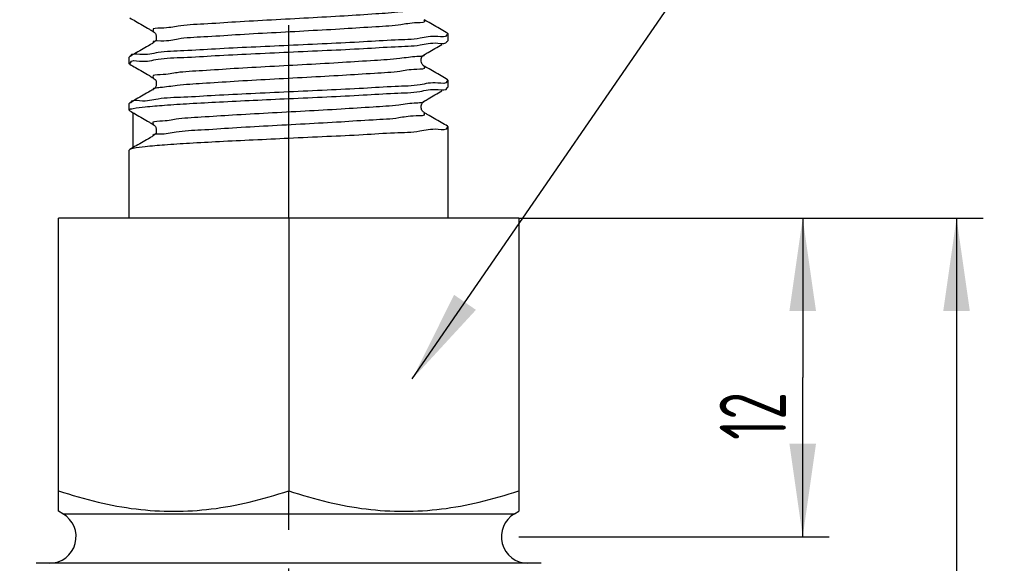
# Model space of a CAD drawing. Header units: millimetres. Extents: x 0 to 210, y 0 to 297.
# Tile 3 of 184: x 25 to 62, y 129 to 149. Entities that reach past the tile are written whole.
import ezdxf

# ---------------------------------------------------------------- set-up
doc = ezdxf.new("R2010")
doc.units = ezdxf.units.MM
doc.header["$LTSCALE"] = 19.36
doc.linetypes.add('CENTER', pattern=[0.6, 0.375, -0.075, 0.075, -0.075])
doc.layers.get('0').update_dxf_attribs({"linetype": 'CONTINUOUS'})
doc.layers.add('DEFAULT_1', color=7, linetype='CENTER')
doc.layers.add('ZEICHNUNGSBEMASSUNGEN', color=7, linetype='CONTINUOUS')
doc.styles.get("Standard").update_dxf_attribs({"font": 'ISOCP.SHX', "width": 0.6})
doc.dimstyles.new('DIMSTYLE_1', dxfattribs={"dimtxt": 2.5, "dimasz": 3.5, "dimexe": 0.18, "dimexo": 0.0625, "dimgap": 0.09, "dimtad": 1, "dimdsep": 46, "dimtxsty": 'Standard', "dimblk": '_FILLED', "dimblk1": '_FILLED', "dimblk2": '_FILLED', "dimcen": 0.09, "dimclrt": 7, "dimadec": 0, "dimazin": 0, "dimtp": 0.01, "dimtm": 0.01, "dimtfac": 1, "dimtofl": 0, "dimtmove": 0, "dimatfit": 3, "dimldrblk": '_FILLED', "dimfxl": 0, "dimtolj": 1, "dimarcsym": 0})
doc.dimstyles.new('DIMSTYLE_2', dxfattribs={"dimtxt": 2.5, "dimasz": 3.5, "dimexe": 0.18, "dimexo": 0.0625, "dimgap": 0.09, "dimtad": 1, "dimdec": 3, "dimdsep": 46, "dimtxsty": 'Standard', "dimblk": '_FILLED', "dimblk1": '_FILLED', "dimblk2": '_FILLED', "dimcen": 0.09, "dimclrt": 7, "dimadec": 0, "dimazin": 0, "dimtp": 0.001, "dimtm": 0.001, "dimtfac": 1, "dimtdec": 3, "dimtofl": 0, "dimtmove": 0, "dimatfit": 3, "dimldrblk": '_FILLED', "dimfxl": 0, "dimtolj": 1, "dimarcsym": 0})
doc.dimstyles.new('DIMSTYLE_3', dxfattribs={"dimtxt": 2.5, "dimasz": 3.5, "dimexe": 0.18, "dimexo": 0.0625, "dimgap": 0.09, "dimtad": 1, "dimdec": 3, "dimdsep": 46, "dimtxsty": 'Standard', "dimblk": '_FILLED', "dimblk1": '_FILLED', "dimblk2": '_FILLED', "dimcen": 0.09, "dimclrt": 7, "dimadec": 0, "dimazin": 0, "dimtp": 0.001, "dimtm": 0.001, "dimtfac": 1, "dimtdec": 3, "dimtofl": 0, "dimtmove": 0, "dimatfit": 3, "dimldrblk": '_FILLED', "dimfxl": 0, "dimtolj": 1, "dimarcsym": 0})
doc.dimstyles.new('DIMSTYLE_4', dxfattribs={"dimtxt": 2.5, "dimasz": 3.5, "dimexe": 0.18, "dimexo": 0.0625, "dimgap": 0.09, "dimtad": 1, "dimdsep": 46, "dimtxsty": 'Standard', "dimblk": '_FILLED', "dimblk1": '_FILLED', "dimblk2": '_FILLED', "dimcen": 0.09, "dimclrt": 7, "dimadec": 0, "dimazin": 0, "dimtp": 0.01, "dimtm": 0.01, "dimtfac": 1, "dimtofl": 0, "dimtmove": 0, "dimatfit": 3, "dimldrblk": '_FILLED', "dimfxl": 0, "dimtolj": 1, "dimarcsym": 0})
doc.dimstyles.new('DIMSTYLE_5', dxfattribs={"dimtxt": 2.5, "dimasz": 3.5, "dimexe": 0.18, "dimexo": 0.0625, "dimgap": 0.09, "dimtad": 1, "dimdsep": 46, "dimtxsty": 'Standard', "dimblk": '_FILLED', "dimblk1": '_FILLED', "dimblk2": '_FILLED', "dimcen": 0.09, "dimclrt": 7, "dimadec": 0, "dimazin": 0, "dimtp": 0.5, "dimtm": 0.5, "dimtfac": 1, "dimtofl": 0, "dimtmove": 0, "dimatfit": 3, "dimldrblk": '_FILLED', "dimfxl": 0, "dimtolj": 1, "dimarcsym": 0})
doc.dimstyles.new('DIMSTYLE_6', dxfattribs={"dimtxt": 2.5, "dimasz": 3.5, "dimexe": 0.18, "dimexo": 0.0625, "dimgap": 0.09, "dimtad": 1, "dimdec": 3, "dimdsep": 46, "dimtxsty": 'Standard', "dimblk": '_FILLED', "dimblk1": '_FILLED', "dimblk2": '_FILLED', "dimcen": 0.09, "dimclrt": 7, "dimadec": 0, "dimazin": 0, "dimtp": 0.001, "dimtm": 0.001, "dimtfac": 1, "dimtdec": 3, "dimtofl": 0, "dimtmove": 0, "dimatfit": 3, "dimldrblk": '_FILLED', "dimfxl": 0, "dimtolj": 1, "dimarcsym": 0})
doc.dimstyles.new('DIMSTYLE_7', dxfattribs={"dimtxt": 2.5, "dimasz": 3.5, "dimexe": 0.18, "dimexo": 0.0625, "dimgap": 0.09, "dimtad": 1, "dimdsep": 46, "dimtxsty": 'Standard', "dimblk": '_FILLED', "dimblk1": '_FILLED', "dimblk2": '_FILLED', "dimcen": 0.09, "dimclrt": 7, "dimadec": 0, "dimazin": 0, "dimtol": 1, "dimtp": 0.1, "dimtm": 0.1, "dimtfac": 1, "dimtofl": 0, "dimtmove": 0, "dimatfit": 3, "dimldrblk": '_FILLED', "dimfxl": 0, "dimtolj": 1, "dimarcsym": 0})

# ---------------------------------------------------------------- blocks, each defined once
blk = doc.blocks.new('_FILLED')
at = {"color": 0, "linetype": 'ByBlock'}
blk.add_solid([(0, 0), (-1, 0.143), (-1, -0.143)], dxfattribs=at)
blk = doc.blocks.new('*D')
at = {"color": 3}
for p, q in [((154.911, 251.839), (154.911, 274.499)), ((154.911, 274.499), (154.911, 251.589)), ((132.186, 251.839), (132.186, 271.429)), ((140.186, 251.839), (140.186, 271.429)), ((132.186, 270.429), (136.186, 270.429)), ((140.186, 270.429), (136.186, 270.429)), ((140.186, 251.839), (119.81, 251.839)), ((120.81, 251.839), (120.81, 244.839)), ((132.687, 251.839), (155.911, 251.839)), ((140.186, 251.839), (185.376, 251.839)), ((154.911, 243.839), (154.911, 251.589)), ((184.376, 251.839), (184.376, 196.839)), ((132.186, 251.339), (155.911, 251.339)), ((154.911, 251.339), (154.911, 243.839)), ((140.686, 247.839), (156.109, 247.839)), ((155.109, 247.839), (155.109, 242.839)), ((120.81, 237.839), (120.81, 244.839)), ((155.109, 237.839), (155.109, 242.839)), ((140.186, 237.839), (119.81, 237.839)), ((130.186, 237.839), (130.186, 201.939)), ((140.686, 237.839), (156.109, 237.839)), ((142.186, 237.839), (142.186, 201.939)), ((136.186, 202.939), (116.608, 202.939)), ((130.186, 202.939), (136.186, 202.939)), ((142.186, 202.939), (136.186, 202.939)), ((184.376, 141.839), (184.376, 196.839)), ((43.965, 141.839), (55.646, 141.839)), ((45.305, 141.839), (61.435, 141.839)), ((54.646, 141.839), (54.646, 135.839)), ((60.435, 141.839), (60.435, 81.839)), ((140.186, 141.839), (185.376, 141.839)), ((146.186, 131.571), (146.186, 138.185)), ((122.563, 128.839), (122.563, 136.339)), ((122.563, 136.339), (122.563, 128.589)), ((54.646, 129.839), (54.646, 135.839)), ((146.186, 131.571), (151.914, 134.878)), ((43.965, 129.839), (55.646, 129.839)), ((144.189, 129.916), (145.186, 129.839)), ((146.183, 129.762), (145.186, 129.839)), ((145.186, 129.839), (159.716, 128.712)), ((126.687, 128.839), (121.563, 128.839)), ((122.563, 120.839), (122.563, 128.589)), ((126.186, 128.339), (121.563, 128.339)), ((122.563, 128.339), (122.563, 120.839)), ((60.435, 21.839), (60.435, 81.839)), ((126.186, 21.839), (126.186, 49.881)), ((146.186, 21.839), (146.186, 49.881)), ((126.186, 48.881), (136.186, 48.881)), ((146.186, 48.881), (136.186, 48.881)), ((136.186, 48.881), (173.837, 48.881)), ((20.514, 32.339), (20.514, 41.533)), ((20.514, 41.533), (20.514, 32.089)), ((145.186, 31.839), (145.186, 34.12)), ((146.186, 31.839), (146.186, 34.12)), ((145.186, 33.12), (145.686, 33.12)), ((146.186, 33.12), (145.686, 33.12)), ((45.305, 32.339), (19.514, 32.339)), ((45.305, 32.339), (45.305, 7.967)), ((20.514, 24.339), (20.514, 32.089)), ((44.805, 31.839), (19.514, 31.839)), ((20.514, 31.839), (20.514, 24.339)), ((44.805, 31.839), (28.072, 15.105)), ((45.305, 31.839), (56.071, 31.839)), ((55.071, 31.839), (55.071, 26.839)), ((55.071, 21.839), (55.071, 26.839)), ((30.394, 24.449), (18.136, 13.272)), ((45.305, 21.839), (61.435, 21.839)), ((45.305, 21.839), (56.071, 21.839))]:
    blk.add_line(p, q, dxfattribs=at)
for centre, radius, start, end in [((146.186, 131.571), 5.613, 60, 90), ((146.186, 131.571), 5.613, 30, 60), ((45.305, 32.339), 23.372, 225.0011, 247.5005), ((45.305, 32.339), 23.372, 247.5005, 270)]:
    blk.add_arc(centre, radius, start, end, dxfattribs=at)
for points in [[(149.671, 136.587), (146.186, 137.185), (149.364, 135.635)], [(148.117, 136.355), (151.048, 134.378), (148.788, 137.097)], [(31.758, 13.909), (28.779, 15.812), (31.106, 13.151)], [(41.777, 8.73), (45.305, 8.967), (41.852, 9.728)]]:
    blk.add_solid(points, dxfattribs=at)
at = {"layer": 'ZEICHNUNGSBEMASSUNGEN', "color": 3}
for p, q in [((133.686, 247.839), (133.686, 258.637)), ((138.686, 247.839), (138.686, 258.637)), ((133.686, 257.637), (127.809, 257.637)), ((127.809, 257.637), (136.186, 257.637)), ((146.186, 257.637), (136.186, 257.637)), ((138.686, 257.637), (146.186, 257.637)), ((35.305, 251.839), (10.936, 251.839)), ((11.936, 251.839), (11.936, 136.839)), ((139.389, 249.361), (147.706, 239.608)), ((11.936, 21.839), (11.936, 136.839)), ((35.305, 21.839), (10.936, 21.839))]:
    blk.add_line(p, q, dxfattribs=at)
at = {"color": 3, "xscale": 3.5, "yscale": 3.5, "zscale": 3.5}
for p, rotation in [((132.186, 270.429), 180), ((154.911, 251.839), 270), ((120.81, 251.839), 90), ((184.376, 251.839), 90), ((154.911, 251.339), 90), ((155.109, 247.839), 90), ((120.81, 237.839), 270), ((155.109, 237.839), 270), ((130.186, 202.939), 180), ((184.376, 141.839), 270), ((54.646, 141.839), 90), ((60.435, 141.839), 90), ((54.646, 129.839), 270), ((122.563, 128.839), 270), ((146.183, 129.762), 355.5650429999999), ((144.189, 129.916), 175.565043), ((122.563, 128.339), 90), ((126.186, 48.881), 180), ((20.514, 32.339), 270), ((145.186, 33.12), 180), ((20.514, 31.839), 90), ((55.071, 31.839), 90), ((55.071, 21.839), 270), ((60.435, 21.839), 270), ((30.394, 24.449), 42.358682)]:
    blk.add_blockref('_FILLED', p, dxfattribs=dict(at, rotation=rotation))
for p in [(140.186, 270.429), (142.186, 202.939), (146.186, 48.881), (146.186, 33.12)]:
    blk.add_blockref('_FILLED', p, dxfattribs=at)
at = {"layer": 'ZEICHNUNGSBEMASSUNGEN', "color": 3, "xscale": 3.5, "yscale": 3.5, "zscale": 3.5}
blk.add_blockref('_FILLED', (133.686, 257.637), dxfattribs=at)
for p, rotation in [((138.686, 257.637), 180), ((11.936, 251.839), 90), ((139.389, 249.361), 130.458041), ((11.936, 21.839), 270)]:
    blk.add_blockref('_FILLED', p, dxfattribs=dict(at, rotation=rotation))
at = {"color": 7}
for s, rotation, width, p in [('x45%%176 ', 90, 0.72, (154.286, 265.499)), ('0,5', 90, 0.690476, (154.286, 260.321)), ('0,1', 90, 0.642857, (120.185, 244.264)), ('%%p', 90, 1.166667, (120.185, 241.347)), ('10', 90, 0.678571, (154.484, 240.574)), ('14', 90, 0.678571, (120.185, 237.954)), ('110', 90, 0.642857, (183.751, 182.43)), ('60%%d', -43.1822, 0.746032, (150.554, 140.313)), ('12', 90, 0.678571, (54.021, 133.486)), ('%%c', -4.435, 1.333333, (154.482, 129.745)), ('2', -4.435, 0.785714, (157.805, 129.487)), ('0,5', 90, 0.690476, (121.938, 126)), ('120', 90, 0.714286, (59.81, 61.983)), ('0,5', 90, 0.690476, (19.889, 36.355)), ('10', 90, 0.678571, (54.446, 24.831)), ('8', 42.3587, 0.785714, (19.166, 15.057)), ('45%%d', -22.4995, 0.722222, (35.294, 15.247)), ('R', 42.3587, 0.785714, (17.714, 13.734))]:
    blk.add_text(s, height=2.5, rotation=rotation, dxfattribs=dict(at, width=width)).set_placement(p)
for s, width, p in [('%%c', 1.333333, (133.41, 271.054)), ('8', 0.785714, (136.743, 271.054)), ('F8', 0.75, (138.707, 271.054)), ('M', 0.857143, (116.608, 203.564)), ('12', 0.678571, (118.751, 203.564)), ('%%c', 1.333333, (166.575, 49.506)), ('20', 0.785714, (169.909, 49.506)), ('1', 0.571429, (145.092, 33.745))]:
    blk.add_text(s, height=2.5, dxfattribs=dict(at, width=width)).set_placement(p)
at = {"layer": 'ZEICHNUNGSBEMASSUNGEN', "color": 7, "width": 0.714286}
blk.add_text('5', height=2.5, dxfattribs=at).set_placement((127.809, 258.262))
at = {"layer": 'ZEICHNUNGSBEMASSUNGEN', "color": 7}
for s, rotation, width, p in [('R', -49.542, 0.785714, (145.632, 243.003)), ('2', -49.542, 0.785714, (146.906, 241.509)), ('230', 90, 0.761905, (11.311, 61.218))]:
    blk.add_text(s, height=2.5, rotation=rotation, dxfattribs=dict(at, width=width)).set_placement(p)

msp = doc.modelspace()

# ---------------------------------------------------------------- linework, layer by layer
at = {"color": 3}
for p, q in [((39.9565, 135.782), (57.1603, 160.8056)), ((40.4025, 149.3096), (40.4031, 149.3093)), ((30.2077, 148.8672), (30.208, 148.867)), ((30.2078, 148.4347), (30.2077, 148.4346)), ((40.4025, 147.9922), (40.4021, 147.992)), ((40.4025, 147.5596), (40.4031, 147.5592)), ((30.2077, 147.1172), (30.2082, 147.117)), ((30.2082, 146.6849), (30.2077, 146.6846)), ((40.4025, 146.2422), (40.4021, 146.242)), ((40.4022, 145.8098), (40.4025, 145.8096)), ((30.2077, 145.3672), (30.208, 145.367)), ((30.2078, 144.9347), (30.2077, 144.9346)), ((26.8051, 130.705), (43.8051, 130.705))]:
    msp.add_line(p, q, dxfattribs=at)
at = {"color": 7}
for p, q in [((41.2858, 148.7977), (41.3051, 148.7753)), ((41.3051, 148.5265), (41.3051, 148.7754)), ((41.2858, 148.5041), (41.3051, 148.5265)), ((29.3244, 147.9227), (29.3051, 147.9004)), ((29.3051, 147.6515), (29.3051, 147.9004)), ((40.3813, 147.9776), (40.4021, 147.992)), ((29.3244, 147.6291), (29.3051, 147.6514)), ((41.2858, 147.0477), (41.3051, 147.0254)), ((41.2858, 146.7541), (41.3051, 146.7766)), ((41.3051, 146.7765), (41.3051, 147.0254)), ((30.2117, 146.687), (30.2082, 146.6849)), ((29.3244, 146.1727), (29.3051, 146.1503)), ((29.3051, 145.9015), (29.3051, 146.1504)), ((40.3796, 146.2263), (40.4021, 146.242)), ((29.3244, 145.8791), (29.3051, 145.9015)), ((29.4555, 144.4987), (29.4555, 145.8032)), ((41.2858, 145.2977), (41.3051, 145.2755)), ((41.3051, 141.839), (41.3051, 145.2754)), ((29.3244, 144.4227), (29.3051, 144.4004)), ((29.3051, 141.839), (29.3051, 144.4004)), ((26.6448, 130.7975), (26.6448, 141.839)), ((43.9653, 141.839), (26.6448, 141.839)), ((35.3051, 141.839), (35.3051, 131.571)), ((43.9653, 141.839), (43.9653, 130.7975)), ((26.8051, 130.705), (26.6447, 130.7976)), ((43.8051, 130.705), (43.9654, 130.7976)), ((44.8051, 128.839), (25.8051, 128.839))]:
    msp.add_line(p, q, dxfattribs=at)
for centre, start, end in [((26.3051, 129.839), 270, 60), ((44.3051, 129.839), 120, 270)]:
    msp.add_arc(centre, 1, start, end, dxfattribs=at)
for points, start_tangent, end_tangent in [([(29.3244, 149.3791), (29.5399, 149.2543)], (0.215484, -0.1248113), (0.2154709, -0.1248339)), ([(41.041, 148.9395), (40.5198, 149.2416), (40.4025, 149.3096)], (-0.6385281, 0.3699468), (-0.6383806, 0.3702013)), ([(29.5399, 149.2543), (30.061, 148.9523), (30.2077, 148.8672)], (0.667874, -0.3869355), (0.6677137, -0.3872119)), ([(41.2858, 148.7977), (41.041, 148.9395)], (-0.2448263, 0.1418067), (-0.2448092, 0.1418362)), ([(30.2085, 148.8685), (30.2004, 148.8711), (30.2396, 148.8435), (30.3078, 148.7425), (30.3199, 148.6007), (30.2596, 148.4788), (30.2063, 148.4338), (30.2079, 148.4339)], (-0.5655931, 0.1947948), (0.303462, 0.0304398)), ([(41.259, 148.7408), (40.9108, 148.6738), (40.248, 148.6075), (39.311, 148.5415), (38.1224, 148.474), (36.7472, 148.4055), (35.3051, 148.3379)], (-1.9522998, -5.4978628), (-5.9647051, -0.2768828)), ([(41.2667, 148.7783), (41.259, 148.7408)], (-0.0029652, -0.0386066), (-0.0122522, -0.0345034)), ([(30.2077, 148.4346), (30.0904, 148.3666), (29.5692, 148.0645), (29.3244, 147.9227)], (-0.8831333, -0.5121351), (-0.883399, -0.5116766)), ([(35.3051, 148.3379), (33.8867, 148.2714), (32.5461, 148.2048), (31.3561, 148.1378), (30.393, 148.0707), (29.7008, 148.0021), (29.3483, 147.9338)], (-5.9676974, -0.2770217), (-1.405922, -5.5329273)), ([(35.3051, 148.089), (36.7477, 148.1566), (38.1234, 148.2252), (39.312, 148.2927), (40.2504, 148.3588), (40.9224, 148.4265), (41.2647, 148.4942)], (5.9707733, 0.2771644), (1.0264766, 5.5137567)), ([(40.5492, 148.0773), (41.0703, 148.3793)], (0.5211034, 0.3021189), (0.5211969, 0.3019575)), ([(41.2647, 148.4942), (41.2662, 148.5057)], (0.0020741, 0.011141), (0.0009763, 0.0119466)), ([(29.3483, 147.9338), (29.3456, 147.9198)], (-0.0034075, -0.0134098), (-0.0019701, -0.0144982)), ([(29.3472, 147.6874), (29.697, 147.7527), (30.3892, 147.8215), (31.353, 147.8887), (32.5334, 147.9552), (33.8776, 148.0221), (35.3051, 148.089)], (1.2964485, 5.3921102), (5.9661366, 0.2769492)), ([(40.4035, 147.5599), (40.3906, 147.5672), (40.3141, 147.658), (40.2925, 147.8358), (40.3711, 147.969), (40.3821, 147.9763)], (-0.4969304, 0.2808281), (0.6522188, 0.4204844)), ([(40.4025, 147.9922), (40.5492, 148.0773)], (0.1466419, 0.0850386), (0.1466507, 0.0850234)), ([(29.3244, 147.6291), (29.5399, 147.5043)], (0.215484, -0.1248113), (0.2154709, -0.1248339)), ([(29.344, 147.6527), (29.3472, 147.6874)], (-0.0011953, 0.0364233), (0.0076318, 0.0317417)), ([(29.5399, 147.5043), (30.061, 147.2023), (30.2077, 147.1172)], (0.667874, -0.3869355), (0.6677137, -0.3872119)), ([(41.041, 147.1895), (40.5198, 147.4916), (40.4025, 147.5596)], (-0.6385281, 0.3699468), (-0.6383806, 0.3702013)), ([(30.2086, 147.1184), (30.2012, 147.1207), (30.2476, 147.086), (30.3151, 146.9707), (30.3121, 146.8213), (30.2413, 146.7098), (30.2005, 146.6808), (30.2103, 146.684), (30.2124, 146.6848)], (-0.5680843, 0.1896435), (0.5785616, 0.1936168)), ([(41.2858, 147.0477), (41.041, 147.1895)], (-0.2448263, 0.1418067), (-0.2448092, 0.1418362)), ([(41.2647, 146.993), (40.9224, 146.9254), (40.2504, 146.8577), (39.312, 146.7915), (38.1234, 146.7241), (36.7477, 146.6555), (35.3051, 146.5879)], (-1.0264766, -5.5137567), (-5.9707733, -0.2771644)), ([(35.3051, 146.339), (36.7432, 146.4064), (38.1096, 146.4744), (39.2913, 146.5414), (40.2429, 146.6082), (40.9244, 146.6767), (41.2664, 146.7448)], (5.9725646, 0.2772476), (0.7598803, 5.4920538)), ([(41.2665, 147.0234), (41.2647, 146.993)], (0.0016202, -0.0316075), (-0.0052486, -0.0281932)), ([(41.2664, 146.7448), (41.2673, 146.7549)], (0.0013516, 0.0097685), (0.000459, 0.0104047)), ([(30.2077, 146.6846), (30.0904, 146.6166), (29.5692, 146.3145), (29.3244, 146.1727)], (-0.8831333, -0.5121351), (-0.883399, -0.5116766)), ([(35.3051, 146.5879), (33.8776, 146.521), (32.5334, 146.4541), (31.353, 146.3876), (30.3892, 146.3204), (29.697, 146.2516), (29.3465, 146.1831)], (-5.9696757, -0.2771135), (-1.143934, -5.5351721)), ([(40.5492, 146.3273), (41.0703, 146.6293)], (0.5211034, 0.3021189), (0.5211969, 0.3019575)), ([(29.3465, 146.1831), (29.3446, 146.1707)], (-0.0024611, -0.0119086), (-0.0012675, -0.0127936)), ([(29.4507, 145.963), (29.901, 146.0267), (30.6291, 146.0901), (31.5712, 146.1519), (32.6963, 146.2137), (33.9722, 146.2766), (35.3051, 146.339)], (7.756746, 1.8620417), (5.8620591, 0.2721179)), ([(40.4035, 145.8114), (40.3642, 145.8393), (40.2967, 145.9508), (40.2983, 146.1061), (40.371, 146.2189), (40.3804, 146.2252)], (-0.2935149, 0.230472), (0.6387101, 0.4151398)), ([(40.4025, 146.2422), (40.5492, 146.3273)], (0.1466419, 0.0850386), (0.1466507, 0.0850234)), ([(29.305, 145.9015), (29.4507, 145.963)], (-0.0065683, 0.0701379), (0.2068238, 0.049649)), ([(29.3244, 145.8791), (29.5399, 145.7543)], (0.215484, -0.1248113), (0.2154709, -0.1248339)), ([(29.5399, 145.7543), (30.061, 145.4523), (30.2077, 145.3672)], (0.667874, -0.3869355), (0.6677137, -0.3872119)), ([(41.041, 145.4395), (40.5198, 145.7416), (40.4025, 145.8096)], (-0.6385281, 0.3699468), (-0.6383806, 0.3702013)), ([(30.2085, 145.3685), (30.2004, 145.3711), (30.2396, 145.3435), (30.3078, 145.2425), (30.3199, 145.1007), (30.2596, 144.9788), (30.2063, 144.9338), (30.2079, 144.9339)], (-0.5655931, 0.1947948), (0.303462, 0.0304398)), ([(41.2664, 145.2437), (40.9244, 145.1756), (40.2429, 145.1071), (39.2913, 145.0403), (38.1096, 144.9733), (36.7432, 144.9053), (35.3051, 144.8379)], (-0.7598803, -5.4920538), (-5.9725646, -0.2772476)), ([(41.2858, 145.2977), (41.041, 145.4395)], (-0.2448263, 0.1418067), (-0.2448092, 0.1418362)), ([(41.2669, 145.2721), (41.2664, 145.2437)], (0.0026287, -0.0295207), (-0.0036495, -0.0263769)), ([(30.2077, 144.9346), (30.0904, 144.8666), (29.5692, 144.5645), (29.3244, 144.4227)], (-0.8831333, -0.5121351), (-0.883399, -0.5116766)), ([(35.3051, 144.8379), (33.9722, 144.7755), (32.6963, 144.7126), (31.5712, 144.6508), (30.6291, 144.589), (29.901, 144.5256), (29.4507, 144.4619)], (-5.8620591, -0.2721179), (-7.756746, -1.8620417)), ([(29.4507, 144.4619), (29.3247, 144.4221)], (-0.1408183, -0.0338041), (-0.0823351, -0.0447251)), ([(26.6448, 131.571), (28.1336, 131.1443), (29.5611, 130.8856), (30.9759, 130.7975), (32.3907, 130.8858), (33.8172, 131.1445), (35.3051, 131.571)], (8.3789012, -2.7929671), (8.3789012, 2.7929671)), ([(35.3051, 131.571), (36.7938, 131.1443), (38.2214, 130.8856), (39.6362, 130.7975), (41.051, 130.8858), (42.4774, 131.1445), (43.9653, 131.571)], (8.3789012, -2.7929671), (8.3789012, 2.7929671))]:
    msp.add_spline(points, degree=3, dxfattribs=dict(at, start_tangent=start_tangent, end_tangent=end_tangent))
at = {"color": 3}
for points, start_tangent, end_tangent in [([(40.1507, 149.6768), (39.5233, 149.6006), (38.5817, 149.5243), (37.3961, 149.4481), (36.0548, 149.3718), (34.6577, 149.2956), (33.3087, 149.2194), (32.1085, 149.1431), (31.1463, 149.0669), (30.4938, 148.9906), (30.1996, 148.9144), (30.2234, 148.8841)], (-14.0501137, -1.5390853), (7.3646746, -6.9185219)), ([(40.3922, 149.2947), (40.4173, 149.2681), (40.1507, 149.1918), (39.5233, 149.1156), (38.5817, 149.0394), (37.3961, 148.9631), (36.0548, 148.8869), (34.6577, 148.8106), (33.3087, 148.7344), (32.1085, 148.6581), (31.1463, 148.5819), (30.4938, 148.5056), (30.1988, 148.4315)], (7.9027435, -5.9268376), (2.0725641, -5.9655657)), ([(40.1289, 147.9232), (39.4853, 147.847), (38.5304, 147.7707), (37.3353, 147.6945), (35.9891, 147.6182), (34.5919, 147.542), (33.2478, 147.4657), (32.0569, 147.3895), (31.1079, 147.3133), (30.4715, 147.237), (30.195, 147.1608), (30.2202, 147.1328)], (-14.1321743, -1.1529977), (7.6481769, -6.1372599)), ([(40.4146, 147.9955), (40.1289, 147.9232)], (0.0420916, -0.152896), (-0.4049564, -0.0330391)), ([(40.3891, 147.543), (40.4132, 147.5145), (40.1289, 147.4382), (39.4853, 147.362), (38.5304, 147.2857), (37.3353, 147.2095), (35.9891, 147.1333), (34.5919, 147.057), (33.2478, 146.9808), (32.0569, 146.9045), (31.1079, 146.8283), (30.4715, 146.752), (30.2686, 146.7269)], (7.6051869, -6.5585254), (-11.421882, -2.449659)), ([(30.2686, 146.7269), (30.193, 146.6856)], (-0.1333792, -0.0286059), (-0.002457, -0.056673)), ([(40.3458, 146.1909), (40.1062, 146.1696), (39.4466, 146.0934), (38.4786, 146.0171), (37.2742, 145.9409), (35.9232, 145.8646), (34.5262, 145.7884), (33.1872, 145.7121), (32.0059, 145.6359), (31.0702, 145.5596), (30.45, 145.4834), (30.1913, 145.4072), (30.2169, 145.3789)], (-10.5431244, -2.3813375), (8.0807032, -6.3862102)), ([(40.4083, 146.2235), (40.3458, 146.1909)], (-0.0216886, -0.0450042), (-0.0968692, -0.0218795)), ([(40.4088, 146.2444), (40.4083, 146.2235)], (0.0082756, -0.0234745), (-0.0088581, -0.0183807)), ([(40.3852, 145.7926), (40.4083, 145.7609), (40.1062, 145.6846), (39.4466, 145.6084), (38.4786, 145.5321), (37.2742, 145.4559), (35.9232, 145.3796), (34.5262, 145.3034), (33.1872, 145.2272), (32.0059, 145.1509), (31.0702, 145.0747), (30.45, 144.9984), (30.195, 144.9462)], (7.3236621, -7.4674682), (-3.9277342, -4.3714028))]:
    msp.add_spline(points, degree=3, dxfattribs=dict(at, start_tangent=start_tangent, end_tangent=end_tangent))
msp.add_solid([(41.5273, 138.9494), (39.9565, 135.782), (42.3514, 138.3829)], dxfattribs=at)
at = {"layer": 'DEFAULT_1', "color": 2, "linetype": 'CENTER'}
for p, q in [((35.3051, 141.839), (35.3051, 256.839)), ((35.3051, 16.839), (35.3051, 131.571))]:
    msp.add_line(p, q, dxfattribs=at)

# ---------------------------------------------------------------- dimensions: what is measured, and where the dimension line sits
at = {"color": 3}
for base, p1, p2, angle, dimstyle, middle in [((60.4349, 141.839), (45.3051, 21.839), (45.3051, 141.839), 90, 'DIMSTYLE_1', (58.5599, 64.662)), ((145.1864, 33.1205), (146.1864, 31.839), (145.1864, 31.839), 180, 'DIMSTYLE_1', (145.8064, 34.9955)), ((55.0711, 31.839), (45.3051, 21.839), (45.3051, 31.839), 90, 'DIMSTYLE_1', (53.1961, 26.5276)), ((54.646, 129.839), (43.9653, 141.839), (43.9653, 129.839), 270, 'DIMSTYLE_3', (52.771, 135.182)), ((122.5628, 128.3386), (126.6868, 128.839), (126.1864, 128.3386), 270, 'DIMSTYLE_3', (120.6878, 128.5888)), ((20.5139, 32.3394), (44.8047, 31.839), (45.3051, 32.3394), 90, 'DIMSTYLE_3', (18.6389, 38.9438)), ((184.3764, 251.839), (140.1864, 141.839), (140.1864, 251.839), 90, 'DIMSTYLE_1', (182.5014, 184.8402)), ((120.8096, 251.839), (140.1864, 237.839), (140.1864, 251.839), 90, 'DIMSTYLE_7', (118.9346, 243.5198)), ((155.1085, 247.839), (140.6864, 237.839), (140.6864, 247.839), 90, 'DIMSTYLE_1', (153.2335, 242.2701))]:
    dim = msp.add_linear_dim(base=base, p1=p1, p2=p2, angle=angle, dimstyle=dimstyle, dxfattribs=at)
    dim.commit()
    dim.dimension.update_dxf_attribs({"geometry": '*D', "text_midpoint": middle, "dimtype": 160})
for base, p1, p2, text, middle in [((140.1864, 270.4288), (132.1864, 251.839), (140.1864, 251.839), '%%c<>F8', (137.9334, 272.3038)), ((142.1864, 202.9393), (130.1864, 237.839), (142.1864, 237.839), 'M<>', (119.3758, 204.8143)), ((146.1864, 48.8815), (126.1864, 21.839), (146.1864, 21.839), '%%c<>', (170.2064, 50.7565))]:
    dim = msp.add_linear_dim(base=base, p1=p1, p2=p2, text=text, dimstyle='DIMSTYLE_1', dxfattribs=at)
    dim.commit()
    dim.dimension.update_dxf_attribs({"geometry": '*D', "text_midpoint": middle, "dimtype": 160})
dim = msp.add_radius_dim(center=(36.3051, 29.839), mpoint=(30.3936, 24.4488), dimstyle='DIMSTYLE_2', dxfattribs=at)
dim.commit()
dim.dimension.update_dxf_attribs({"geometry": '*D', "text_midpoint": (18.3237, 15.9809), "dimtype": 164})
dim = msp.add_diameter_dim_2p(p1=(146.1834, 129.7617), p2=(144.1894, 129.9163), dimstyle='DIMSTYLE_4', dxfattribs=at)
dim.commit()
dim.dimension.update_dxf_attribs({"geometry": '*D', "text_midpoint": (157.2197, 130.7863), "dimtype": 163})
for base, line1, line2, dimstyle, middle in [((148.9932, 136.4325), ((146.1864, 131.571), (146.1864, 138.1845)), ((151.9139, 134.8778), (146.1864, 131.571)), 'DIMSTYLE_5', (153.4495, 139.3102)), ((36.3611, 10.7462), ((45.3051, 32.3394), (45.3051, 7.9671)), ((28.0717, 15.1053), (44.8047, 31.839)), 'DIMSTYLE_6', (38.2745, 15.3656))]:
    dim = msp.add_angular_dim_2l(base=base, line1=line1, line2=line2, dimstyle=dimstyle, dxfattribs=at)
    dim.commit()
    dim.dimension.update_dxf_attribs({"geometry": '*D', "text_midpoint": middle, "dimtype": 162})
dim = msp.add_linear_dim(base=(154.911, 251.3387), p1=(132.6867, 251.839), p2=(132.1864, 251.3387), angle=270, text='<>x45° ', dimstyle='DIMSTYLE_3', dxfattribs=at)
dim.commit()
dim.dimension.update_dxf_attribs({"geometry": '*D', "text_midpoint": (153.036, 267.4101), "dimtype": 160})
at = {"layer": 'ZEICHNUNGSBEMASSUNGEN', "color": 3}
for base, p1, p2, angle, middle in [((11.9357, 21.839), (35.3051, 251.8389), (35.3051, 21.839), 270, (10.0607, 64.0751)), ((133.6864, 257.6372), (138.6864, 247.839), (133.6864, 247.839), 180, (128.7019, 259.5122))]:
    dim = msp.add_linear_dim(base=base, p1=p1, p2=p2, angle=angle, dimstyle='DIMSTYLE_3', dxfattribs=at)
    dim.commit()
    dim.dimension.update_dxf_attribs({"geometry": '*D', "text_midpoint": middle, "dimtype": 160})
dim = msp.add_radius_dim(center=(140.6864, 247.839), mpoint=(139.3887, 249.3607), dimstyle='DIMSTYLE_2', dxfattribs=at)
dim.commit()
dim.dimension.update_dxf_attribs({"geometry": '*D', "text_midpoint": (147.8576, 242.3197), "dimtype": 164})

doc.saveas('drawing.dxf')
